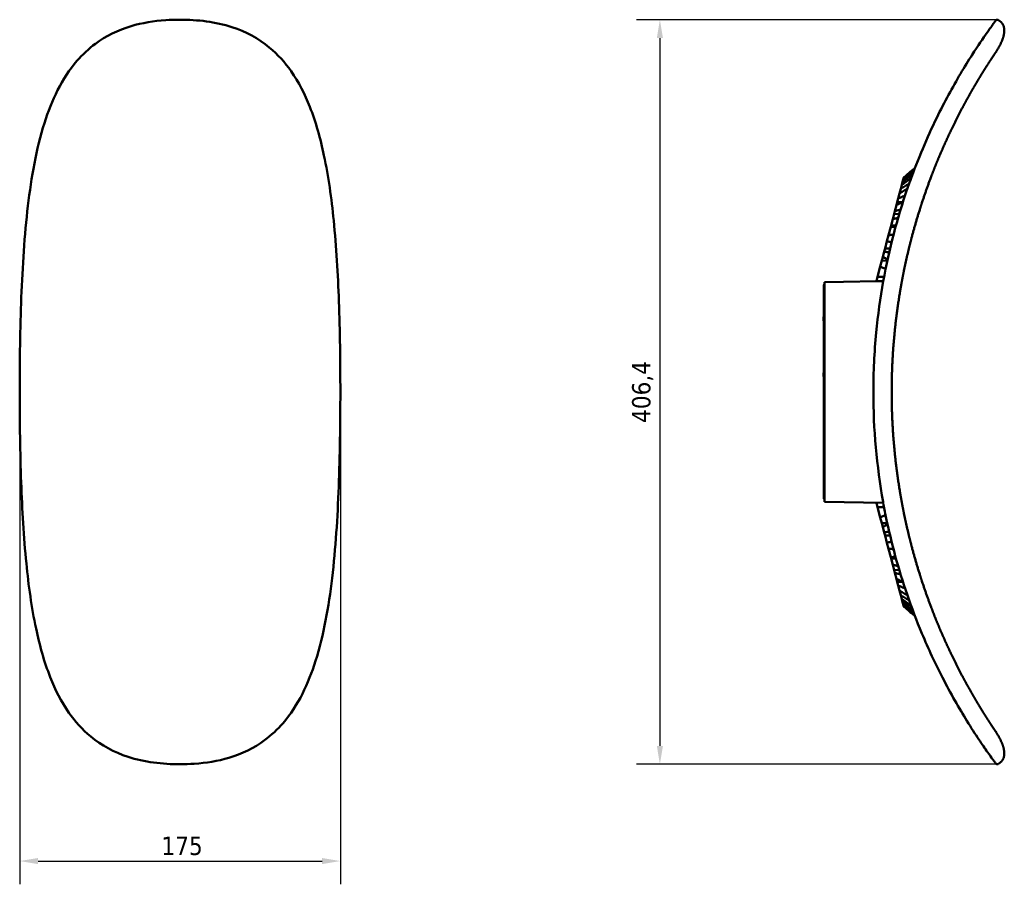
# Model space of a CAD drawing. Header units: millimetres. Extents: x 393 to 1646, y 325 to 1077.
# Tile 1 of 10: x 393 to 930, y 325 to 797. Entities that reach past the tile are written whole.
import ezdxf

# ---------------------------------------------------------------- set-up
doc = ezdxf.new("R2010")
doc.units = ezdxf.units.MM
doc.header["$LTSCALE"] = 4
doc.layers.add('Quota (ISO)', color=7, linetype='Continuous', lineweight=25)
doc.layers.add('Visibile (ISO)', color=7, linetype='Continuous', lineweight=50)
doc.styles.add('Testo nota (ISO)', font='tahoma.ttf')
doc.dimstyles.new('PENTA', dxfattribs={"dimscale": 4, "dimtxt": 2.5, "dimasz": 2.5, "dimexe": 3.175, "dimexo": 0, "dimgap": 0.762, "dimtad": 1, "dimrnd": 1e-08, "dimtxsty": 'Testo nota (ISO)', "dimcen": 0.09, "dimdle": 10, "dimclrd": 256, "dimclre": 256, "dimclrt": 256, "dimazin": 2, "dimtfac": 0.8, "dimtmove": 0, "dimatfit": 3, "dimfxl": 1, "dimtolj": 1, "dimlwd": -1, "dimlwe": -1, "dimarcsym": 0})

# ---------------------------------------------------------------- blocks, each defined once
blk = doc.blocks.new('*D6')
at = {"layer": 'Defpoints', "color": 0, "transparency": 16777216}
for p in [(392.97, 594), (567.97, 594), (567.97, 338)]:
    blk.add_point(p, dxfattribs=at)
at = {"layer": 'Quota (ISO)', "transparency": 16777216}
for p, q in [((392.97, 594), (392.97, 325.3)), ((567.97, 594), (567.97, 325.3)), ((402.97, 338), (557.97, 338))]:
    blk.add_line(p, q, dxfattribs=at)
for points in [[(402.97, 339.67), (402.97, 336.33), (392.97, 338)], [(557.97, 339.67), (557.97, 336.33), (567.97, 338)]]:
    blk.add_solid(points, dxfattribs=at)
at = {"layer": 'Quota (ISO)', "transparency": 16777216, "insert": (470.33, 351.29), "char_height": 10, "attachment_point": 1, "style": 'Testo nota (ISO)'}
blk.add_mtext('\\A1;175', dxfattribs=at)
blk = doc.blocks.new('*D7')
at = {"layer": 'Defpoints', "color": 0, "transparency": 16777216}
for p in [(926.52, 797.18), (742.37, 390.83), (926.37, 390.83)]:
    blk.add_point(p, dxfattribs=at)
at = {"layer": 'Quota (ISO)', "transparency": 16777216}
for p, q in [((926.52, 797.18), (729.67, 797.18)), ((742.37, 787.18), (742.37, 400.83)), ((926.37, 390.83), (729.67, 390.83))]:
    blk.add_line(p, q, dxfattribs=at)
for points in [[(740.71, 787.18), (744.04, 787.18), (742.37, 797.18)], [(740.71, 400.83), (744.04, 400.83), (742.37, 390.83)]]:
    blk.add_solid(points, dxfattribs=at)
at = {"layer": 'Quota (ISO)', "transparency": 16777216, "insert": (732.98, 594.01), "char_height": 10, "attachment_point": 5, "rotation": 90, "style": 'Testo nota (ISO)'}
blk.add_mtext('\\A1;406,4', dxfattribs=at)

msp = doc.modelspace()

# ---------------------------------------------------------------- linework, layer by layer
at = {"layer": 'Visibile (ISO)'}
for p, q in [((927.918, 796.388), (927.117, 796.984)), ((874.767, 708.627), (875.095, 709.88)), ((875.297, 710.649), (875.095, 709.88)), ((875.297, 710.649), (875.407, 711.066)), ((873.798, 704.936), (873.327, 703.141)), ((873.798, 704.936), (874.342, 707.01)), ((874.394, 707.206), (874.342, 707.01)), ((874.767, 708.627), (874.394, 707.206)), ((874.394, 707.206), (874.614, 707.208)), ((872.394, 699.589), (871.893, 697.679)), ((872.394, 699.589), (873.126, 702.375)), ((873.327, 703.141), (873.126, 702.375)), ((873.327, 703.141), (874.366, 703.122)), ((870.604, 692.766), (871.464, 696.045)), ((871.893, 697.679), (871.464, 696.045)), ((871.893, 697.679), (874.848, 697.545)), ((868.519, 684.823), (869.433, 688.306)), ((870.193, 691.201), (869.433, 688.306)), ((870.604, 692.766), (870.193, 691.201)), ((870.193, 691.201), (872.958, 690.99)), ((868.339, 684.138), (867.167, 679.671)), ((868.519, 684.823), (868.339, 684.138)), ((868.339, 684.138), (870.927, 683.86)), ((866.272, 676.26), (867.16, 679.646)), ((867.167, 679.671), (867.16, 679.646)), ((867.167, 679.671), (869.834, 679.759)), ((865.248, 672.359), (864.812, 670.699)), ((866.272, 676.26), (865.248, 672.359)), ((865.248, 672.359), (867.999, 672.36)), ((864.016, 667.664), (863.494, 665.678)), ((864.016, 667.664), (864.812, 670.699)), ((861.182, 656.868), (862.649, 662.455)), ((863.494, 665.678), (862.649, 662.455)), ((863.494, 665.678), (866.468, 665.566)), ((860.56, 654.496), (861.182, 656.868)), ((831.827, 652.094), (831.827, 642.146)), ((831.827, 652.094), (831.827, 652.094)), ((832.127, 654), (842.501, 654.181)), ((832.127, 654), (832.127, 654)), ((832.127, 634.003), (832.127, 654)), ((842.501, 654.181), (860.56, 654.497)), ((831.827, 642.146), (831.827, 638.227)), ((831.627, 634.98), (831.827, 635.18)), ((831.627, 632.93), (831.627, 634.98)), ((831.827, 638.227), (831.827, 634.103)), ((831.827, 634.103), (831.827, 554.096)), ((831.627, 632.93), (831.827, 632.73)), ((832.127, 634.003), (832.127, 553.996)), ((831.627, 604.5), (831.827, 604.7)), ((831.627, 602.45), (831.627, 604.5)), ((831.627, 602.45), (831.827, 602.25)), ((831.827, 549.973), (831.827, 554.096)), ((832.127, 534), (832.127, 553.996)), ((831.827, 549.973), (831.827, 546.054)), ((831.827, 546.054), (831.827, 536.106)), ((832.127, 534), (864.295, 533.438)), ((861.182, 531.132), (860.56, 533.503)), ((862.649, 525.545), (861.182, 531.132)), ((862.649, 525.545), (863.494, 522.322)), ((863.494, 522.322), (866.468, 522.434)), ((863.494, 522.322), (864.016, 520.336)), ((864.812, 517.301), (864.016, 520.336)), ((864.812, 517.301), (865.248, 515.641)), ((865.248, 515.641), (866.272, 511.74)), ((865.248, 515.641), (867.999, 515.64)), ((867.16, 508.354), (866.272, 511.74)), ((867.16, 508.354), (867.167, 508.329)), ((867.167, 508.329), (868.339, 503.862)), ((867.167, 508.329), (869.834, 508.241)), ((868.339, 503.862), (870.927, 504.14)), ((868.339, 503.862), (868.519, 503.177)), ((869.433, 499.694), (868.519, 503.177)), ((869.433, 499.694), (870.193, 496.799)), ((870.193, 496.799), (872.958, 497.01)), ((870.193, 496.799), (870.604, 495.234)), ((871.464, 491.955), (870.604, 495.234)), ((871.464, 491.955), (871.893, 490.321)), ((871.893, 490.321), (874.848, 490.455)), ((871.893, 490.321), (872.394, 488.411)), ((873.126, 485.625), (872.394, 488.411)), ((873.126, 485.625), (873.327, 484.859)), ((873.327, 484.859), (874.366, 484.878)), ((873.327, 484.859), (873.798, 483.064)), ((874.342, 480.99), (873.798, 483.064)), ((874.342, 480.99), (874.394, 480.794)), ((874.394, 480.794), (874.767, 479.373)), ((874.394, 480.794), (874.614, 480.792)), ((875.095, 478.12), (874.767, 479.373)), ((875.095, 478.12), (875.297, 477.351)), ((875.407, 476.934), (875.297, 477.351)), ((924.747, 394.239), (924.747, 394.239)), ((927.918, 391.612), (927.117, 391.016))]:
    msp.add_line(p, q, dxfattribs=at)
for centre, start, end in [((832.827, 652.094), 134.427, 180), ((832.827, 536.106), 180, 225.573)]:
    msp.add_arc(centre, 1, start, end, dxfattribs=at)
for points, degree, knots in [([(392.974, 594), (392.974, 611.268), (393.213, 628.59), (394.507, 662.576), (395.549, 679.361), (399.328, 711.218), (401.97, 726.506), (410.406, 753.088), (415.848, 764.997), (427.209, 778.139), (430.579, 781.314), (439.99, 788.249), (446.701, 791.529), (459.835, 795.451), (466.259, 796.488), (475.266, 797.1), (477.871, 797.182), (480.474, 797.182)], 3, [0, 0, 0, 0, 5.1804341, 5.1804341, 10.3224112, 10.3224112, 15.2561317, 15.2561317, 19.5040254, 19.5040254, 21.0039731, 21.0039731, 23.2693285, 23.2693285, 25.2002466, 25.2002466, 25.9809638, 25.9809638, 25.9809638, 25.9809638]), ([(480.474, 797.182), (490.062, 797.182), (499.895, 796.03), (516.359, 790.675), (523.413, 786.841), (533.803, 778.263), (537.75, 773.833), (545.283, 763.085), (548.597, 756.497), (554.648, 741.194), (557.109, 732.254), (561.495, 711.607), (563.135, 699.689), (565.793, 673.139), (566.632, 658.336), (567.753, 627.086), (567.974, 610.519), (567.974, 594)], 3, [0, 0, 0, 0, 2.8764718, 2.8764718, 5.31672, 5.31672, 7.2497385, 7.2497385, 9.6897194, 9.6897194, 12.7118008, 12.7118008, 16.5074536, 16.5074536, 21.0330165, 21.0330165, 25.9888188, 25.9888188, 25.9888188, 25.9888188]), ([(923.974, 794.401), (923.821, 794.19), (923.657, 793.964), (923.482, 793.722), (922.795, 792.77), (921.94, 791.578), (920.93, 790.142), (918.796, 787.107), (915.958, 782.966), (912.758, 777.971), (910.746, 774.832), (908.598, 771.364), (906.401, 767.651), (902.116, 760.409), (897.663, 752.247), (893.443, 743.604), (888.142, 732.745), (883.192, 721.111), (878.874, 709.066), (878.553, 708.171), (878.236, 707.274), (877.922, 706.374), (874.951, 697.864), (872.29, 689.151), (869.974, 680.298), (867.76, 671.834), (865.863, 663.243), (864.295, 654.561)], 3, [45.101593, 45.101593, 45.101593, 45.101593, 50.8302608, 50.8302608, 50.8302608, 73.3572471, 73.3572471, 73.3572471, 120.9513188, 120.9513188, 120.9513188, 150.8545923, 150.8545923, 150.8545923, 209.1728042, 209.1728042, 209.1728042, 282.441426, 282.441426, 282.441426, 287.886662, 287.886662, 287.886662, 339.3849336, 339.3849336, 339.3849336, 388.6267009, 388.6267009, 388.6267009, 388.6267009]), ([(895.4, 723.834), (897.062, 727.73), (898.775, 731.576), (900.519, 735.326), (903.009, 740.475), (905.588, 745.529), (906.336, 746.973), (907.835, 749.823), (909.334, 752.592), (910.081, 753.952), (911.19, 755.945), (912.294, 757.889), (912.655, 758.522), (913.981, 760.827), (915.282, 763.038), (916.205, 764.58), (917.366, 766.492), (918.459, 768.262), (918.71, 768.667), (920.136, 770.955), (921.414, 772.96), (922.334, 774.378), (923.108, 775.557), (923.738, 776.511)], 5, [0, 0, 0, 0, 0, 0, 33.3230891, 33.3230891, 33.3230891, 46.6971619, 46.6971619, 46.6971619, 60.0712347, 60.0712347, 60.0712347, 66.6479428, 66.6479428, 66.6479428, 84.138502, 84.138502, 84.138502, 89.4564523, 89.4564523, 89.4564523, 114.8151504, 114.8151504, 114.8151504, 114.8151504, 114.8151504, 114.8151504]), ([(923.738, 776.511), (923.865, 776.703), (923.986, 776.886), (924.102, 777.06), (924.348, 777.431), (924.566, 777.758), (924.679, 777.926), (924.783, 778.082), (924.879, 778.225)], 5, [114.8151504, 114.8151504, 114.8151504, 114.8151504, 114.8151504, 114.8151504, 119.9208755, 119.9208755, 119.9208755, 126.3002348, 126.3002348, 126.3002348, 126.3002348, 126.3002348, 126.3002348]), ([(874.494, 654.739), (874.817, 656.468), (875.151, 658.196), (875.497, 659.92), (876.872, 666.552), (878.416, 673.143), (879.65, 677.996), (881.814, 685.878), (884.213, 693.671), (885.18, 696.682), (887.632, 704.02), (890.288, 711.255), (891.929, 715.499), (893.635, 719.694), (895.4, 723.834)], 5, [88.0132684, 88.0132684, 88.0132684, 88.0132684, 88.0132684, 88.0132684, 100.6927843, 100.6927843, 100.6927843, 136.8449211, 136.8449211, 136.8449211, 159.7715665, 159.7715665, 159.7715665, 193.0321994, 193.0321994, 193.0321994, 193.0321994, 193.0321994, 193.0321994]), ([(874.767, 708.627), (874.937, 708.752), (875.107, 708.878), (875.279, 709.004), (875.556, 709.207), (875.833, 709.411), (876.112, 709.616)], 3, [-2.03845678, -2.03845678, -2.03845678, -2.03845678, -1.97743422, -1.97743422, -1.97743422, -1.87896404, -1.87896404, -1.87896404, -1.87896404]), ([(876.474, 710.998), (876.187, 710.766), (875.903, 710.534), (875.621, 710.306), (875.446, 710.164), (875.271, 710.022), (875.095, 709.88)], 3, [-0.09937644, -0.09937644, -0.09937644, -0.09937644, 0.02548406, 0.02548406, 0.02548406, 0.10281065, 0.10281065, 0.10281065, 0.10281065]), ([(875.297, 710.649), (875.472, 710.792), (875.647, 710.935), (875.823, 711.078), (876.108, 711.31), (876.393, 711.542), (876.678, 711.775)], 3, [-2.16697287, -2.16697287, -2.16697287, -2.16697287, -2.10977084, -2.10977084, -2.10977084, -2.01712519, -2.01712519, -2.01712519, -2.01712519]), ([(875.407, 711.066), (875.583, 711.214), (875.76, 711.362), (875.936, 711.509), (876.222, 711.748), (876.509, 711.988), (876.797, 712.228)], 3, [0.1351483, 0.1351483, 0.1351483, 0.1351483, 0.19122149, 0.19122149, 0.19122149, 0.28221417, 0.28221417, 0.28221417, 0.28221417]), ([(879.497, 710.788), (878.756, 710.242), (878.006, 709.69), (877.256, 709.139), (877.18, 709.084), (877.104, 709.028), (877.028, 708.972)], 3, [-0.6581939, -0.6581939, -0.6581939, -0.6581939, -0.37092366, -0.37092366, -0.37092366, -0.34194453, -0.34194453, -0.34194453, -0.34194453]), ([(873.798, 704.936), (873.961, 705.035), (874.125, 705.134), (874.289, 705.233), (874.981, 705.651), (875.68, 706.075), (876.379, 706.5)], 3, [-1.5843809, -1.5843809, -1.5843809, -1.5843809, -1.52595539, -1.52595539, -1.52595539, -1.28013131, -1.28013131, -1.28013131, -1.28013131]), ([(875.684, 707.989), (875.408, 707.787), (875.131, 707.585), (874.853, 707.382), (874.683, 707.258), (874.513, 707.134), (874.342, 707.01)], 3, [-0.17288599, -0.17288599, -0.17288599, -0.17288599, -0.06961079, -0.06961079, -0.06961079, -0.0064134, -0.0064134, -0.0064134, -0.0064134]), ([(877.444, 704.995), (876.978, 704.71), (876.511, 704.425), (876.042, 704.14), (875.93, 704.072), (875.818, 704.003), (875.706, 703.935)], 3, [-0.58617221, -0.58617221, -0.58617221, -0.58617221, -0.40511398, -0.40511398, -0.40511398, -0.36194054, -0.36194054, -0.36194054, -0.36194054]), ([(872.394, 699.589), (872.549, 699.656), (872.705, 699.724), (872.861, 699.791), (873.113, 699.901), (873.366, 700.011), (873.62, 700.121)], 3, [-1.50098491, -1.50098491, -1.50098491, -1.50098491, -1.44323863, -1.44323863, -1.44323863, -1.34993246, -1.34993246, -1.34993246, -1.34993246]), ([(875.706, 703.935), (875.016, 703.516), (874.318, 703.093), (873.617, 702.67), (873.453, 702.572), (873.289, 702.473), (873.126, 702.375)], 3, [-0.36194054, -0.36194054, -0.36194054, -0.36194054, -0.09635282, -0.09635282, -0.09635282, -0.0344603, -0.0344603, -0.0344603, -0.0344603]), ([(872.692, 696.586), (872.439, 696.474), (872.185, 696.362), (871.932, 696.251), (871.776, 696.182), (871.62, 696.113), (871.464, 696.045)], 3, [-0.22011704, -0.22011704, -0.22011704, -0.22011704, -0.12208044, -0.12208044, -0.12208044, -0.06193372, -0.06193372, -0.06193372, -0.06193372]), ([(874.996, 697.611), (874.791, 697.519), (874.587, 697.428), (874.382, 697.337), (874.228, 697.268), (874.074, 697.2), (873.92, 697.131)], 3, [-0.51988084, -0.51988084, -0.51988084, -0.51988084, -0.43955693, -0.43955693, -0.43955693, -0.37941775, -0.37941775, -0.37941775, -0.37941775]), ([(870.594, 688.594), (870.355, 688.534), (870.115, 688.475), (869.875, 688.415), (869.728, 688.379), (869.581, 688.342), (869.433, 688.306)], 3, [-0.23292016, -0.23292016, -0.23292016, -0.23292016, -0.13776454, -0.13776454, -0.13776454, -0.07928734, -0.07928734, -0.07928734, -0.07928734]), ([(870.604, 692.766), (870.75, 692.8), (870.897, 692.833), (871.044, 692.868), (871.282, 692.923), (871.521, 692.978), (871.759, 693.034)], 3, [-1.39647437, -1.39647437, -1.39647437, -1.39647437, -1.34097534, -1.34097534, -1.34097534, -1.25112849, -1.25112849, -1.25112849, -1.25112849]), ([(868.519, 684.823), (868.657, 684.824), (868.795, 684.824), (868.933, 684.825), (869.157, 684.826), (869.382, 684.827), (869.606, 684.828)], 3, [-1.373798, -1.373798, -1.373798, -1.373798, -1.31694021, -1.31694021, -1.31694021, -1.2247655, -1.2247655, -1.2247655, -1.2247655]), ([(868.254, 679.678), (868.029, 679.672), (867.803, 679.665), (867.577, 679.658), (867.438, 679.654), (867.299, 679.65), (867.16, 679.646)], 3, [-0.23095591, -0.23095591, -0.23095591, -0.23095591, -0.13956046, -0.13956046, -0.13956046, -0.08342244, -0.08342244, -0.08342244, -0.08342244]), ([(869.348, 679.71), (869.32, 679.709), (869.292, 679.709), (869.264, 679.708), (868.928, 679.698), (868.591, 679.688), (868.254, 679.678)], 3, [-0.37910917, -0.37910917, -0.37910917, -0.37910917, -0.36761902, -0.36761902, -0.36761902, -0.23095591, -0.23095591, -0.23095591, -0.23095591]), ([(866.272, 676.26), (866.401, 676.229), (866.531, 676.198), (866.661, 676.168), (866.829, 676.128), (866.997, 676.088), (867.208, 676.038), (867.251, 676.027), (867.293, 676.017)], 3, [-1.31436425, -1.31436425, -1.31436425, -1.31436425, -1.25948366, -1.25948366, -1.25948366, -1.18855455, -1.18855455, -1.1705194, -1.1705194, -1.1705194, -1.1705194]), ([(864.016, 667.664), (864.137, 667.605), (864.26, 667.546), (864.383, 667.486), (864.581, 667.39), (864.78, 667.293), (864.979, 667.197)], 3, [-1.26751399, -1.26751399, -1.26751399, -1.26751399, -1.21665056, -1.21665056, -1.21665056, -1.13450628, -1.13450628, -1.13450628, -1.13450628]), ([(865.841, 670.484), (865.629, 670.528), (865.417, 670.573), (865.204, 670.617), (865.074, 670.645), (864.943, 670.672), (864.812, 670.699)], 3, [-0.21098914, -0.21098914, -0.21098914, -0.21098914, -0.12260073, -0.12260073, -0.12260073, -0.06827326, -0.06827326, -0.06827326, -0.06827326]), ([(867.483, 670.139), (867.295, 670.178), (867.107, 670.218), (866.919, 670.257), (866.903, 670.261), (866.886, 670.264), (866.87, 670.268)], 3, [-0.439448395, -0.439448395, -0.439448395, -0.439448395, -0.360917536, -0.360917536, -0.360917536, -0.354075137, -0.354075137, -0.354075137, -0.354075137]), ([(863.618, 662.012), (863.418, 662.104), (863.218, 662.195), (863.018, 662.287), (862.895, 662.343), (862.772, 662.399), (862.649, 662.455)], 3, [-0.20242439, -0.20242439, -0.20242439, -0.20242439, -0.11701101, -0.11701101, -0.11701101, -0.06442875, -0.06442875, -0.06442875, -0.06442875]), ([(862.271, 656.879), (862.056, 656.877), (861.833, 656.875), (861.597, 656.872), (861.459, 656.871), (861.321, 656.87), (861.182, 656.868)], 3, [1.61905975, 1.61905975, 1.61905975, 1.61905975, 1.78023467, 1.78023467, 1.78023467, 1.8743985, 1.8743985, 1.8743985, 1.8743985]), ([(864.295, 654.561), (862.621, 645.277), (861.323, 635.889), (860.421, 626.445), (859.393, 615.69), (858.874, 604.859), (858.874, 594)], 3, [388.6267009, 388.6267009, 388.6267009, 388.6267009, 441.3059539, 441.3059539, 441.3059539, 501.2938586, 501.2938586, 501.2938586, 501.2938586]), ([(860.56, 654.496), (860.698, 654.499), (860.837, 654.501), (860.975, 654.503), (861.202, 654.507), (861.427, 654.511), (861.65, 654.515), (861.978, 654.521), (862.359, 654.527), (862.741, 654.534)], 3, [-1.65631737, -1.65631737, -1.65631737, -1.65631737, -1.59500317, -1.59500317, -1.59500317, -1.49452697, -1.49452697, -1.49452697, -1.34721644, -1.34721644, -1.34721644, -1.34721644]), ([(862.741, 654.534), (863.153, 654.541), (863.565, 654.549), (864.041, 654.557), (864.167, 654.559), (864.295, 654.561)], 3, [-1.34721644, -1.34721644, -1.34721644, -1.34721644, -1.1880335, -1.1880335, -1.1305062, -1.1305062, -1.1305062, -1.1305062]), ([(868.874, 594), (868.874, 604.537), (869.293, 615.074), (870.132, 625.585), (871.455, 636.616), (873.238, 647.575), (873.331, 648.142), (873.426, 648.71), (873.522, 649.277)], 5, [0, 0, 0, 0, 0, 0, 75.8712148, 75.8712148, 75.8712148, 80.0166339, 80.0166339, 80.0166339, 80.0166339, 80.0166339, 80.0166339]), ([(480.474, 390.818), (470.882, 390.818), (461.044, 391.971), (444.579, 397.33), (437.526, 401.165), (427.139, 409.743), (423.192, 414.174), (415.659, 424.923), (412.346, 431.514), (406.296, 446.819), (403.835, 455.76), (399.45, 476.409), (397.811, 488.33), (395.153, 514.882), (394.314, 529.685), (393.195, 560.929), (392.974, 577.488), (392.974, 594)], 3, [0, 0, 0, 0, 2.8776466, 2.8776466, 5.3175924, 5.3175924, 7.2507021, 7.2507021, 9.6911414, 9.6911414, 12.7134329, 12.7134329, 16.509494, 16.509494, 21.0351512, 21.0351512, 25.9888087, 25.9888087, 25.9888087, 25.9888087]), ([(567.974, 594), (567.974, 576.732), (567.734, 559.41), (566.44, 525.424), (565.398, 508.639), (561.619, 476.781), (558.977, 461.493), (550.541, 434.91), (545.098, 423), (533.736, 409.858), (530.366, 406.684), (520.955, 399.75), (514.244, 396.47), (501.11, 392.549), (494.685, 391.511), (485.68, 390.899), (483.075, 390.818), (480.474, 390.818)], 3, [0, 0, 0, 0, 5.1804347, 5.1804347, 10.3224149, 10.3224149, 15.2563118, 15.2563118, 19.5044612, 19.5044612, 21.0042648, 21.0042648, 23.26963, 23.26963, 25.2004895, 25.2004895, 25.9809522, 25.9809522, 25.9809522, 25.9809522]), ([(858.874, 594), (858.874, 573.751), (860.684, 553.629), (864.198, 533.975), (864.23, 533.796), (864.263, 533.617), (864.295, 533.438)], 3, [0, 0, 0, 0, 94.5832152, 94.5832152, 94.5832152, 95.4449836, 95.4449836, 95.4449836, 95.4449836]), ([(868.874, 594), (868.874, 583.463), (869.293, 572.926), (870.132, 562.415), (871.455, 551.383), (873.238, 540.425), (873.331, 539.857), (873.426, 539.289), (873.522, 538.722)], 5, [0, 0, 0, 0, 0, 0, 75.8712148, 75.8712148, 75.8712148, 80.0183226, 80.0183226, 80.0183226, 80.0183226, 80.0183226, 80.0183226]), ([(864.295, 533.438), (864.753, 530.901), (865.239, 528.373), (865.752, 525.853), (868.703, 511.389), (872.58, 497.212), (877.25, 483.568), (879.745, 476.279), (882.466, 469.141), (885.366, 462.221), (888.889, 453.812), (892.684, 445.715), (896.585, 438.124), (901.067, 429.405), (905.706, 421.34), (909.96, 414.471), (912.29, 410.708), (914.497, 407.308), (916.462, 404.372), (918.273, 401.665), (919.875, 399.355), (921.194, 397.484), (922.338, 395.862), (923.262, 394.576), (923.975, 393.598)], 3, [95.4449836, 95.4449836, 95.4449836, 95.4449836, 107.6572429, 107.6572429, 107.6572429, 177.7658766, 177.7658766, 177.7658766, 215.2236392, 215.2236392, 215.2236392, 260.7408563, 260.7408563, 260.7408563, 313.0261725, 313.0261725, 313.0261725, 341.6655464, 341.6655464, 341.6655464, 368.0588414, 368.0588414, 368.0588414, 390.9450803, 390.9450803, 390.9450803, 390.9450803]), ([(874.495, 533.26), (874.817, 531.531), (875.152, 529.804), (875.497, 528.079), (876.873, 521.448), (878.416, 514.857), (879.65, 510.004), (881.814, 502.122), (884.213, 494.329), (885.18, 491.318), (887.632, 483.98), (890.288, 476.745), (891.929, 472.501), (893.635, 468.306), (895.4, 464.166)], 5, [88.0149665, 88.0149665, 88.0149665, 88.0149665, 88.0149665, 88.0149665, 100.6927843, 100.6927843, 100.6927843, 136.8449211, 136.8449211, 136.8449211, 159.7715665, 159.7715665, 159.7715665, 193.0321994, 193.0321994, 193.0321994, 193.0321994, 193.0321994, 193.0321994]), ([(861.182, 531.132), (861.321, 531.13), (861.459, 531.129), (861.597, 531.128), (861.837, 531.125), (862.059, 531.123), (862.271, 531.121)], 3, [-0.02236669, -0.02236669, -0.02236669, -0.02236669, 0.04343318, 0.04343318, 0.04343318, 0.15802319, 0.15802319, 0.15802319, 0.15802319]), ([(863.359, 531.109), (863.764, 531.105), (864.179, 531.101), (864.688, 531.095), (864.707, 531.095), (864.726, 531.095)], 3, [0.36630677, 0.36630677, 0.36630677, 0.36630677, 0.60353137, 0.60353137, 0.61266354, 0.61266354, 0.61266354, 0.61266354]), ([(863.618, 525.988), (863.418, 525.896), (863.218, 525.805), (863.018, 525.713), (862.895, 525.657), (862.772, 525.601), (862.649, 525.545)], 3, [-0.20242439, -0.20242439, -0.20242439, -0.20242439, -0.11701101, -0.11701101, -0.11701101, -0.06442875, -0.06442875, -0.06442875, -0.06442875]), ([(864.016, 520.336), (864.137, 520.395), (864.26, 520.454), (864.383, 520.514), (864.581, 520.61), (864.78, 520.707), (864.979, 520.803)], 3, [-1.26751399, -1.26751399, -1.26751399, -1.26751399, -1.21665056, -1.21665056, -1.21665056, -1.13450628, -1.13450628, -1.13450628, -1.13450628]), ([(865.841, 517.516), (865.629, 517.472), (865.417, 517.427), (865.204, 517.383), (865.074, 517.355), (864.943, 517.328), (864.812, 517.301)], 3, [-0.21098914, -0.21098914, -0.21098914, -0.21098914, -0.12260073, -0.12260073, -0.12260073, -0.06827326, -0.06827326, -0.06827326, -0.06827326]), ([(867.483, 517.861), (867.295, 517.822), (867.107, 517.782), (866.919, 517.743), (866.903, 517.739), (866.886, 517.736), (866.87, 517.732)], 3, [-0.439449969, -0.439449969, -0.439449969, -0.439449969, -0.360917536, -0.360917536, -0.360917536, -0.354075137, -0.354075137, -0.354075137, -0.354075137]), ([(866.272, 511.74), (866.401, 511.771), (866.531, 511.802), (866.661, 511.832), (866.829, 511.872), (866.997, 511.912), (867.208, 511.962), (867.251, 511.973), (867.293, 511.983)], 3, [-1.31436425, -1.31436425, -1.31436425, -1.31436425, -1.25948366, -1.25948366, -1.25948366, -1.18855455, -1.18855455, -1.1705194, -1.1705194, -1.1705194, -1.1705194]), ([(868.254, 508.322), (868.029, 508.328), (867.803, 508.335), (867.577, 508.342), (867.438, 508.346), (867.299, 508.35), (867.16, 508.354)], 3, [-0.23095591, -0.23095591, -0.23095591, -0.23095591, -0.13956046, -0.13956046, -0.13956046, -0.08342244, -0.08342244, -0.08342244, -0.08342244]), ([(869.348, 508.29), (869.32, 508.291), (869.292, 508.291), (869.264, 508.292), (868.928, 508.302), (868.591, 508.312), (868.254, 508.322)], 3, [-0.37910917, -0.37910917, -0.37910917, -0.37910917, -0.36761902, -0.36761902, -0.36761902, -0.23095591, -0.23095591, -0.23095591, -0.23095591]), ([(868.519, 503.177), (868.657, 503.176), (868.795, 503.176), (868.933, 503.175), (869.157, 503.174), (869.382, 503.173), (869.606, 503.172)], 3, [-1.373798, -1.373798, -1.373798, -1.373798, -1.31694021, -1.31694021, -1.31694021, -1.2247655, -1.2247655, -1.2247655, -1.2247655]), ([(870.594, 499.406), (870.355, 499.466), (870.115, 499.525), (869.875, 499.585), (869.728, 499.621), (869.581, 499.658), (869.433, 499.694)], 3, [-0.23292016, -0.23292016, -0.23292016, -0.23292016, -0.13776454, -0.13776454, -0.13776454, -0.07928734, -0.07928734, -0.07928734, -0.07928734]), ([(870.604, 495.234), (870.75, 495.2), (870.897, 495.167), (871.044, 495.132), (871.282, 495.077), (871.521, 495.022), (871.759, 494.966)], 3, [-1.39647437, -1.39647437, -1.39647437, -1.39647437, -1.34097534, -1.34097534, -1.34097534, -1.25112849, -1.25112849, -1.25112849, -1.25112849]), ([(872.692, 491.414), (872.439, 491.526), (872.185, 491.638), (871.932, 491.749), (871.776, 491.818), (871.62, 491.887), (871.464, 491.955)], 3, [-0.22011704, -0.22011704, -0.22011704, -0.22011704, -0.12208044, -0.12208044, -0.12208044, -0.06193372, -0.06193372, -0.06193372, -0.06193372]), ([(874.995, 490.389), (874.791, 490.481), (874.586, 490.572), (874.382, 490.663), (874.228, 490.732), (874.074, 490.8), (873.92, 490.869)], 3, [-0.51985439, -0.51985439, -0.51985439, -0.51985439, -0.43955693, -0.43955693, -0.43955693, -0.37941775, -0.37941775, -0.37941775, -0.37941775]), ([(872.394, 488.411), (872.549, 488.344), (872.705, 488.276), (872.861, 488.209), (873.113, 488.099), (873.366, 487.989), (873.62, 487.879)], 3, [-1.50098491, -1.50098491, -1.50098491, -1.50098491, -1.44323863, -1.44323863, -1.44323863, -1.34993246, -1.34993246, -1.34993246, -1.34993246]), ([(875.706, 484.065), (875.016, 484.484), (874.318, 484.907), (873.617, 485.33), (873.453, 485.428), (873.289, 485.527), (873.126, 485.625)], 3, [-0.36194054, -0.36194054, -0.36194054, -0.36194054, -0.09635282, -0.09635282, -0.09635282, -0.0344603, -0.0344603, -0.0344603, -0.0344603]), ([(877.444, 483.005), (876.978, 483.29), (876.511, 483.575), (876.042, 483.86), (875.93, 483.928), (875.818, 483.997), (875.706, 484.065)], 3, [-0.58615335, -0.58615335, -0.58615335, -0.58615335, -0.40511398, -0.40511398, -0.40511398, -0.36194054, -0.36194054, -0.36194054, -0.36194054]), ([(873.798, 483.064), (873.961, 482.965), (874.125, 482.866), (874.289, 482.767), (874.981, 482.349), (875.68, 481.925), (876.379, 481.5)], 3, [-1.5843809, -1.5843809, -1.5843809, -1.5843809, -1.52595539, -1.52595539, -1.52595539, -1.28013131, -1.28013131, -1.28013131, -1.28013131]), ([(875.684, 480.011), (875.408, 480.213), (875.131, 480.415), (874.853, 480.618), (874.683, 480.742), (874.513, 480.866), (874.342, 480.99)], 3, [-0.17288599, -0.17288599, -0.17288599, -0.17288599, -0.06961079, -0.06961079, -0.06961079, -0.0064134, -0.0064134, -0.0064134, -0.0064134]), ([(874.767, 479.373), (874.937, 479.248), (875.107, 479.122), (875.279, 478.996), (875.556, 478.793), (875.833, 478.589), (876.112, 478.384)], 3, [-2.03845678, -2.03845678, -2.03845678, -2.03845678, -1.97743422, -1.97743422, -1.97743422, -1.87896404, -1.87896404, -1.87896404, -1.87896404]), ([(879.497, 477.212), (878.756, 477.758), (878.006, 478.31), (877.256, 478.861), (877.18, 478.916), (877.104, 478.972), (877.028, 479.028)], 3, [-0.6581862, -0.6581862, -0.6581862, -0.6581862, -0.37092366, -0.37092366, -0.37092366, -0.34194453, -0.34194453, -0.34194453, -0.34194453]), ([(876.474, 477.002), (876.187, 477.234), (875.903, 477.466), (875.621, 477.694), (875.446, 477.836), (875.271, 477.978), (875.095, 478.12)], 3, [-0.09937644, -0.09937644, -0.09937644, -0.09937644, 0.02548406, 0.02548406, 0.02548406, 0.10281065, 0.10281065, 0.10281065, 0.10281065]), ([(875.297, 477.351), (875.472, 477.208), (875.647, 477.065), (875.823, 476.922), (876.108, 476.69), (876.393, 476.458), (876.678, 476.225)], 3, [-2.16697287, -2.16697287, -2.16697287, -2.16697287, -2.10977084, -2.10977084, -2.10977084, -2.01712519, -2.01712519, -2.01712519, -2.01712519]), ([(875.407, 476.934), (875.583, 476.786), (875.76, 476.638), (875.936, 476.491), (876.222, 476.252), (876.509, 476.012), (876.797, 475.772)], 3, [0.1351483, 0.1351483, 0.1351483, 0.1351483, 0.19122149, 0.19122149, 0.19122149, 0.28221417, 0.28221417, 0.28221417, 0.28221417]), ([(895.4, 464.166), (897.062, 460.27), (898.775, 456.424), (900.519, 452.674), (903.009, 447.525), (905.588, 442.471), (906.336, 441.027), (907.835, 438.177), (909.334, 435.408), (910.081, 434.048), (911.19, 432.055), (912.294, 430.111), (912.655, 429.478), (913.981, 427.173), (915.282, 424.962), (916.205, 423.42), (917.366, 421.508), (918.459, 419.738), (918.71, 419.333), (920.136, 417.045), (921.415, 415.04), (922.335, 413.622), (923.108, 412.443), (923.738, 411.489)], 5, [0, 0, 0, 0, 0, 0, 33.3230891, 33.3230891, 33.3230891, 46.6971619, 46.6971619, 46.6971619, 60.0712347, 60.0712347, 60.0712347, 66.6479428, 66.6479428, 66.6479428, 84.138502, 84.138502, 84.138502, 89.4564523, 89.4564523, 89.4564523, 114.8165491, 114.8165491, 114.8165491, 114.8165491, 114.8165491, 114.8165491]), ([(923.738, 411.489), (923.865, 411.297), (923.986, 411.114), (924.102, 410.94), (924.348, 410.569), (924.566, 410.242), (924.679, 410.074), (924.783, 409.918), (924.879, 409.775)], 5, [114.8165491, 114.8165491, 114.8165491, 114.8165491, 114.8165491, 114.8165491, 119.9208755, 119.9208755, 119.9208755, 126.3002348, 126.3002348, 126.3002348, 126.3002348, 126.3002348, 126.3002348]), ([(925.051, 392.125), (925.154, 391.985), (925.245, 391.861), (925.324, 391.754), (925.591, 391.391), (925.716, 391.223), (925.716, 391.223)], 3, [405.4722869, 405.4722869, 405.4722869, 405.4722869, 411.0259403, 411.0259403, 411.0259403, 429.9098405, 429.9098405, 429.9098405, 429.9098405])]:
    msp.add_open_spline(points, degree=degree, knots=knots, dxfattribs=at)
for points, degree in [([(925.051, 795.875), (924.778, 795.505), (924.421, 795.018), (923.974, 794.401)], 3), ([(925.716, 796.777), (925.716, 796.777), (925.503, 796.494), (925.051, 795.875)], 3), ([(927.918, 796.388), (930.671, 794.339), (931.387, 791.216), (930.063, 787.019), (928.152, 783.072), (925.653, 779.375)], 5), ([(925.716, 796.777), (925.903, 797.03), (926.19, 797.209), (926.538, 797.261), (926.864, 797.172), (927.117, 796.984)], 5), ([(924.879, 778.225), (925.209, 778.718), (925.442, 779.063), (925.586, 779.276), (925.653, 779.375), (925.653, 779.375)], 5), ([(878.059, 712.901), (879.138, 713.781), (880.209, 714.655), (881.257, 715.51)], 3), ([(878.187, 713.39), (879.303, 714.322), (880.418, 715.253), (881.508, 716.164)], 3), ([(876.112, 709.616), (876.559, 709.945), (877.008, 710.276), (877.457, 710.607)], 3), ([(877.854, 712.12), (877.39, 711.742), (876.93, 711.368), (876.474, 710.998)], 3), ([(876.678, 711.775), (877.139, 712.151), (877.6, 712.526), (878.059, 712.901)], 3), ([(876.797, 712.228), (877.259, 712.614), (877.723, 713.002), (878.187, 713.39)], 3), ([(877.457, 710.607), (878.361, 711.273), (879.266, 711.941), (880.165, 712.605)], 3), ([(880.918, 714.615), (879.896, 713.782), (878.867, 712.944), (877.854, 712.12)], 3), ([(877.028, 708.972), (876.585, 708.647), (876.136, 708.319), (875.684, 707.989)], 3), ([(876.379, 706.5), (877.052, 706.909), (877.727, 707.32), (878.398, 707.73)], 3), ([(873.62, 700.121), (874.027, 700.298), (874.436, 700.477), (874.845, 700.656)], 3), ([(874.845, 700.656), (875.289, 700.85), (875.733, 701.044), (876.175, 701.239)], 3), ([(871.759, 693.034), (872.145, 693.123), (872.531, 693.213), (872.916, 693.304)], 3), ([(873.92, 697.131), (873.513, 696.95), (873.103, 696.768), (872.692, 696.586)], 3), ([(872.916, 693.304), (873.181, 693.366), (873.446, 693.428), (873.71, 693.49)], 3), ([(871.756, 688.884), (871.369, 688.787), (870.982, 688.69), (870.594, 688.594)], 3), ([(872.386, 689.041), (872.176, 688.989), (871.966, 688.936), (871.756, 688.884)], 3), ([(869.606, 684.828), (869.969, 684.83), (870.331, 684.832), (870.693, 684.835)], 3), ([(870.693, 684.835), (870.861, 684.836), (871.028, 684.837), (871.195, 684.838)], 3), ([(869.825, 679.724), (869.666, 679.72), (869.507, 679.715), (869.348, 679.71)], 3), ([(867.293, 676.017), (867.633, 675.936), (867.974, 675.855), (868.315, 675.774)], 3), ([(868.315, 675.774), (868.475, 675.736), (868.635, 675.698), (868.796, 675.659)], 3), ([(864.979, 667.197), (865.3, 667.041), (865.621, 666.885), (865.941, 666.729)], 3), ([(866.87, 670.268), (866.528, 670.34), (866.185, 670.412), (865.841, 670.484)], 3), ([(865.941, 666.729), (866.176, 666.615), (866.411, 666.5), (866.645, 666.386)], 3), ([(864.587, 661.568), (864.264, 661.716), (863.941, 661.865), (863.618, 662.012)], 3), ([(865.546, 661.127), (865.227, 661.274), (864.907, 661.421), (864.587, 661.568)], 3), ([(863.359, 656.891), (863.003, 656.887), (862.649, 656.883), (862.271, 656.879)], 3), ([(864.727, 656.905), (864.231, 656.9), (863.792, 656.895), (863.359, 656.891)], 3), ([(873.522, 649.277), (873.707, 650.371), (873.897, 651.464), (874.092, 652.557), (874.291, 653.648), (874.494, 654.739)], 5), ([(873.522, 538.722), (873.708, 537.628), (873.897, 536.535), (874.092, 535.442), (874.291, 534.351), (874.495, 533.26)], 5), ([(862.271, 531.121), (862.655, 531.116), (863.004, 531.113), (863.359, 531.109)], 3), ([(865.546, 526.873), (865.227, 526.726), (864.907, 526.579), (864.587, 526.432)], 3), ([(864.587, 526.432), (864.264, 526.284), (863.941, 526.135), (863.618, 525.988)], 3), ([(864.979, 520.803), (865.3, 520.959), (865.621, 521.115), (865.941, 521.271)], 3), ([(865.941, 521.271), (866.176, 521.385), (866.411, 521.5), (866.645, 521.614)], 3), ([(866.87, 517.732), (866.528, 517.66), (866.185, 517.588), (865.841, 517.516)], 3), ([(867.293, 511.983), (867.633, 512.064), (867.974, 512.145), (868.315, 512.226)], 3), ([(868.315, 512.226), (868.475, 512.264), (868.635, 512.302), (868.796, 512.341)], 3), ([(869.825, 508.276), (869.666, 508.28), (869.507, 508.285), (869.348, 508.29)], 3), ([(869.606, 503.172), (869.969, 503.17), (870.331, 503.168), (870.693, 503.165)], 3), ([(870.693, 503.165), (870.861, 503.164), (871.028, 503.163), (871.195, 503.162)], 3), ([(871.756, 499.116), (871.369, 499.213), (870.982, 499.31), (870.594, 499.406)], 3), ([(872.386, 498.959), (872.176, 499.011), (871.966, 499.064), (871.756, 499.116)], 3), ([(871.759, 494.966), (872.145, 494.877), (872.531, 494.787), (872.916, 494.696)], 3), ([(872.916, 494.696), (873.181, 494.634), (873.446, 494.572), (873.71, 494.51)], 3), ([(873.92, 490.869), (873.513, 491.05), (873.103, 491.232), (872.692, 491.414)], 3), ([(873.62, 487.879), (874.027, 487.702), (874.436, 487.523), (874.845, 487.344)], 3), ([(874.845, 487.344), (875.289, 487.15), (875.732, 486.956), (876.175, 486.761)], 3), ([(877.028, 479.028), (876.585, 479.353), (876.136, 479.681), (875.684, 480.011)], 3), ([(876.112, 478.384), (876.559, 478.055), (877.008, 477.724), (877.457, 477.393)], 3), ([(876.379, 481.5), (877.052, 481.091), (877.727, 480.68), (878.398, 480.27)], 3), ([(877.854, 475.88), (877.39, 476.258), (876.93, 476.632), (876.474, 477.002)], 3), ([(876.678, 476.225), (877.139, 475.849), (877.6, 475.474), (878.059, 475.099)], 3), ([(876.797, 475.772), (877.259, 475.386), (877.723, 474.998), (878.187, 474.61)], 3), ([(877.457, 477.393), (878.361, 476.727), (879.266, 476.059), (880.165, 475.395)], 3), ([(880.918, 473.385), (879.896, 474.218), (878.867, 475.056), (877.854, 475.88)], 3), ([(878.059, 475.099), (879.138, 474.219), (880.209, 473.345), (881.257, 472.49)], 3), ([(878.187, 474.61), (879.303, 473.678), (880.418, 472.747), (881.508, 471.836)], 3), ([(924.879, 409.775), (925.209, 409.282), (925.442, 408.937), (925.586, 408.724), (925.653, 408.625), (925.653, 408.625)], 5), ([(927.918, 391.612), (930.671, 393.661), (931.387, 396.784), (930.063, 400.981), (928.152, 404.928), (925.653, 408.625)], 5), ([(923.975, 393.598), (924.419, 392.985), (924.778, 392.496), (925.051, 392.125)], 3), ([(925.716, 391.223), (925.903, 390.97), (926.19, 390.791), (926.538, 390.739), (926.864, 390.828), (927.117, 391.016)], 5)]:
    msp.add_open_spline(points, degree=degree, dxfattribs=at)

# ---------------------------------------------------------------- dimensions: what is measured, and where the dimension line sits
at = {"layer": 'Quota (ISO)'}
for base, p1, p2, angle, override, picture, middle in [((742.373, 390.829), (926.52, 797.182), (926.373, 390.829), 90, {"dimgap": 0.762, "dimdec": 1, "dimtol": 0, "dimlim": 0, "dimtp": 0, "dimtm": 0, "dimtdec": 1, "dimtofl": 0, "dimatfit": 1}, '*D7', (742.373, 594.005)), ((567.974, 338), (392.974, 594), (567.974, 594), 180, {"dimgap": 0.762, "dimdec": 2, "dimtol": 0, "dimlim": 0, "dimtp": 0, "dimtm": 0, "dimtdec": 2, "dimtofl": 0, "dimatfit": 1}, '*D6', (480.474, 338))]:
    dim = msp.add_linear_dim(base=base, p1=p1, p2=p2, angle=angle, dimstyle='PENTA', override=override, dxfattribs=at)
    dim.commit()
    dim.dimension.update_dxf_attribs({"geometry": picture, "text_midpoint": middle, "dimtype": 160})

doc.saveas('drawing.dxf')
